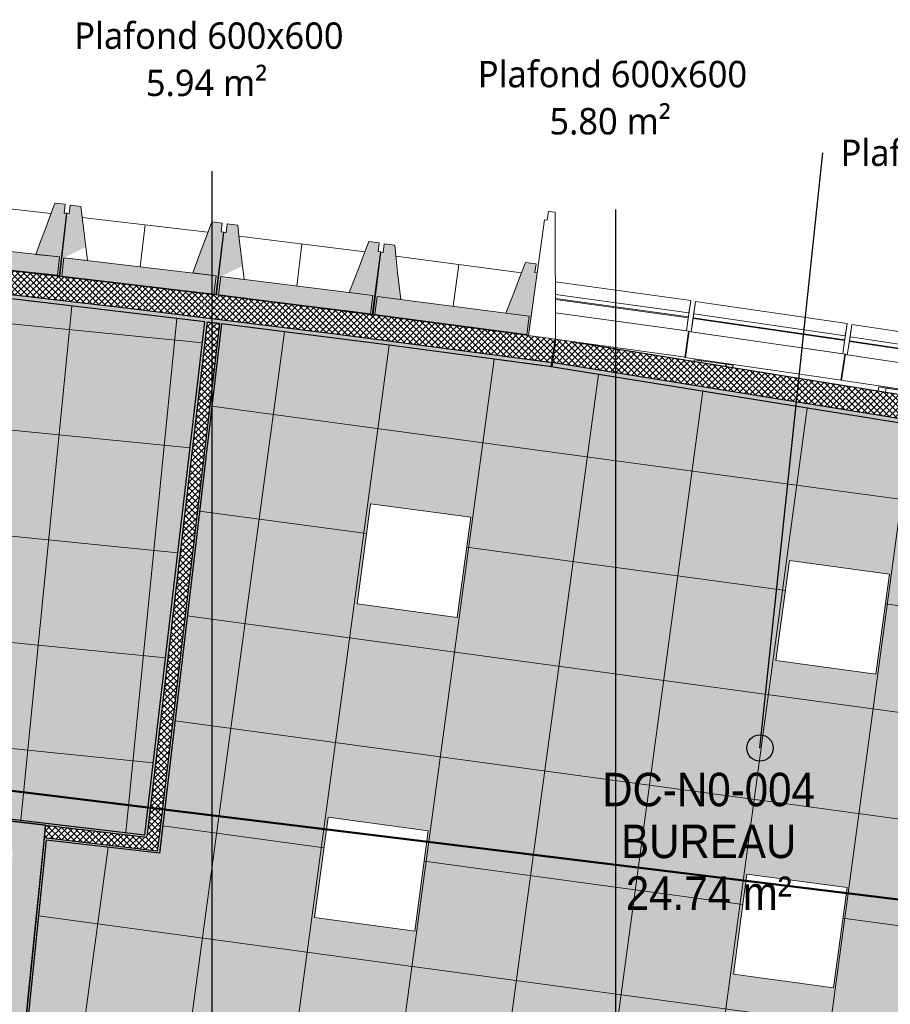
# Model space of a CAD drawing. Header units: centimetres. Extents: x -3137 to 8943, y -3619 to 550.
# Tile 32 of 47: x 6278 to 6773, y -1916 to -1357. Entities that reach past the tile are written whole.
import ezdxf

# ---------------------------------------------------------------- set-up
doc = ezdxf.new("R2010")
doc.units = ezdxf.units.CM
for name, color, linetype, lineweight in [('0-1', 7, 'Continuous', 5), ('ANNOTATIONS-6', 7, 'Continuous', 18), ('ANNOTATIONS-7', 7, 'Continuous', 50), ('HACHURE_C-5', 7, 'Continuous', 18), ('MUR', 7, 'Continuous', 25), ('MUR_C', 7, 'Continuous', 25), ('OSSATURE', 7, 'Continuous', 18), ('OSSATURE_C', 7, 'Continuous', 18), ('POTEAUX', 7, 'Continuous', 18), ('Z', 7, 'Continuous', 18)]:
    doc.layers.add(name, color=color, linetype=linetype, lineweight=lineweight)
for name, color, linetype, lineweight, true_color in [('ANNOTATIONS-5', 7, 'Continuous', 18, 0xffcd9b), ('ETIQUETTE-1', 9, 'Continuous', 30, 0x808080), ('HACHURE_C-3', 7, 'Continuous', 5, 0xdadada), ('HACHURE_C-4', 7, 'Continuous', 25, 0xdadada), ('HACHURE_C-7', 7, 'Continuous', 25, 0x787878), ('OSSATURE-4', 7, 'Continuous', 5, 0x787878), ('OSSATURE-5', 5, 'Continuous', 25, 0x0000ff), ('TITRARCHI-1', 1, 'Continuous', 30, 0xff0000)]:
    doc.layers.add(name, color=color, linetype=linetype, lineweight=lineweight, true_color=true_color)
doc.styles.add('Arial', font='arial.ttf', dxfattribs={"width": 0.9, "height": 19})
doc.styles.add('Trebuchet MS_1', font='trebuc.ttf', dxfattribs={"height": 15})
pattern_1 = [(45, (0, 0), (-1.767767, 1.767767), []), (135, (0, 0), (-1.767767, -1.767767), [])]
pattern_2 = [(0, (0, 0), (40.64, 10.16), [1.676, -28.804, 1.676, -28.804, -162.56]), (0, (0, 0), (40.64, 10.16), [-60.96, 1.676, -59.284, 1.676, -28.804, -71.12]), (0, (0, 0), (40.64, 10.16), [-152.4, 1.676, -18.644, 1.676, -49.124]), (120, (15.24, 5.08), (-29.11882, 30.11527), [1.676, -28.804, 1.676, -28.804, -162.56]), (120, (15.24, 5.08), (-29.11882, 30.11527), [-60.96, 1.676, -59.284, 1.676, -28.804, -71.12]), (120, (15.24, 5.08), (-29.11882, 30.11527), [-152.4, 1.676, -18.644, 1.676, -49.124]), (240, (20.32, 25.4), (-11.52118, -40.27527), [1.676, -28.804, 1.676, -28.804, -162.56]), (240, (20.32, 25.4), (-11.52118, -40.27527), [-60.96, 1.676, -59.284, 1.676, -28.804, -71.12]), (240, (20.32, 25.4), (-11.52118, -40.27527), [-152.4, 1.676, -18.644, 1.676, -49.124])]

# ---------------------------------------------------------------- blocks, each defined once
blk = doc.blocks.new('B02_ARC_rvt-3-DDDD_AAA_NNNN_CCC_1_50_N0_Faux plafonds')
at = {"layer": 'ANNOTATIONS-6'}
h = blk.add_hatch(dxfattribs=at)
h.set_pattern_fill('FP_46', color=256, style=0, pattern_type=2)
h.set_pattern_definition([(84.335, (-767.964, -1735.485), (59.707, -5.923), []), (354.335, (-767.964, -1735.485), (-5.923, -59.707), [])])
h.paths.add_polyline_path([(-770.14, -1978.19), (-750.59, -1789.39), (-492.65, -1819.6), (-458.53, -1528.29), (-578.39, -1514.15), (-628.28, -1508.64), (-706, -1500.26), (-743.11, -1496.43), (-830.85, -1487.81), (-863.87, -1484.65), (-983.73, -1474.01), (-1031.59, -1956.5), (-770.27, -1978.18)])
h.paths.add_polyline_path([(-846.44, -1907.13), (-903.56, -1901.46), (-897.89, -1844.34), (-840.77, -1850.01), (-843.44, -1876.92)])
h.paths.add_polyline_path([(-583.92, -1691.99), (-641.04, -1686.32), (-635.38, -1629.2), (-578.26, -1634.87)])
h.paths.add_polyline_path([(-822.75, -1668.3), (-879.87, -1662.63), (-874.2, -1605.51), (-817.08, -1611.18)])
h = blk.add_hatch(dxfattribs=at)
h.set_pattern_fill('FP_49', color=256, style=0, pattern_type=2)
h.set_pattern_definition([(352.284, (-262.89, -1765.03), (-8.056, -59.457), []), (262.284, (-262.89, -1765.03), (-59.457, 8.056), [])])
h.paths.add_polyline_path([(61.41, -2020.27), (140.73, -1618.93), (-255.5, -1554.89), (-318.27, -1546.33), (-341.53, -1543.22), (-449.1, -1529.45), (-484.32, -1830.14), (-548.61, -1822.61), (-560.18, -1936.06), (61.17, -2020.24)])
h.paths.add_polyline_path([(-101.57, -1906.52), (-158.45, -1898.81), (-150.75, -1841.93), (-93.87, -1849.64), (-97.56, -1876.92)])
h.paths.add_polyline_path([(-339.4, -1874.3), (-396.28, -1866.59), (-388.57, -1809.71), (-331.69, -1817.42)])
h.paths.add_polyline_path([(-77.45, -1728.45), (-134.33, -1720.74), (-126.62, -1663.86), (-69.74, -1671.57)])
h.paths.add_polyline_path([(-315.27, -1696.23), (-372.15, -1688.52), (-364.45, -1631.64), (-307.57, -1639.35), (-312.85, -1678.34)])
at = {"layer": 'HACHURE_C-3'}
h = blk.add_hatch(color=256, dxfattribs=at)
h.paths.add_polyline_path([(-484.17, -1828.9), (-449.1, -1529.45), (-450.34, -1529.3), (-485.41, -1828.75), (-484.6, -1828.85)])
h.paths.add_polyline_path([(-447.24, -1513.56), (-447.23, -1513.42), (-448.47, -1513.28), (-448.47, -1513.41), (-447.86, -1513.48)])
for points in [[(418.76, -1663.88), (419.16, -1661.41), (-261.5, -1551.36), (-261.9, -1553.82), (403.49, -1661.41)], [(-491.55, -1820.99), (-491.41, -1819.74), (-547.65, -1813.16), (-547.77, -1814.4), (-492.65, -1820.86)]]:
    blk.add_hatch(color=256, dxfattribs=at).paths.add_polyline_path(points)
at = {"layer": 'HACHURE_C-4'}
h = blk.add_hatch(color=256, dxfattribs=at)
h.paths.add_polyline_path([(-261.58, -1553.93), (-261.24, -1551.46), (-381.51, -1535.45), (-501.92, -1520.51), (-628.28, -1506.02), (-748.61, -1493.3), (-863.87, -1482.09), (-984.73, -1471.42), (-984.98, -1473.9), (-983.73, -1474.01), (-878.53, -1483.25), (-768.23, -1493.83), (-668.36, -1504.15), (-563.4, -1515.82), (-449.1, -1529.45), (-355.3, -1541.37), (-280.06, -1551.46)])
h.paths.add_polyline_path([(-991.95, -1473.32), (-991.71, -1470.83), (-1102.34, -1462.06), (-1211.54, -1454.28), (-1321.21, -1447.35), (-1431.16, -1441.29), (-1431.37, -1443.78), (-1430.12, -1443.85), (-1320.8, -1449.88), (-1211.32, -1456.8), (-1101.48, -1464.64), (-992.58, -1473.27)])
h.paths.add_polyline_path([(-1438.36, -1443.43), (-1438.16, -1440.93), (-1549.36, -1435.76), (-1659.15, -1431.53), (-1769.01, -1428.18), (-1879.35, -1425.71), (-1989.71, -1424.12), (-2100.07, -1423.41), (-2210.44, -1423.6), (-2320.8, -1424.67), (-2320.77, -1427.17), (-2318.27, -1427.14), (-2205.41, -1426.08), (-2098.53, -1425.92), (-1988.67, -1426.63), (-1878.81, -1428.22), (-1768.97, -1430.69), (-1658.69, -1434.05), (-1548.4, -1438.3), (-1438.99, -1443.39)])
h = blk.add_hatch(color=256, dxfattribs=at)
h.paths.add_polyline_path([(-491.41, -1819.74), (-457.29, -1528.44), (-458.53, -1528.29), (-492.65, -1819.6)])
h.paths.add_polyline_path([(-455.43, -1512.55), (-455.42, -1512.46), (-456.66, -1512.32), (-456.66, -1512.4), (-456.05, -1512.48)])
for points in [[(-549.02, -1814.26), (-548.89, -1813.01), (-750.59, -1789.39), (-750.72, -1790.64), (-559.64, -1813.01)], [(-484.32, -1830.14), (-484.17, -1828.9), (-548.48, -1821.37), (-548.61, -1822.61), (-484.9, -1830.07)]]:
    blk.add_hatch(color=256, dxfattribs=at).paths.add_polyline_path(points)
h = blk.add_hatch(color=256, dxfattribs=at)
h.paths.add_polyline_path([(-586.17, -2190.85), (-582.82, -2157.96), (-584.06, -2157.79), (-587.42, -2190.73)])
h.paths.add_polyline_path([(-582.11, -2150.99), (-561.02, -1944.27), (-562.26, -1944.1), (-583.35, -2150.82)])
h.paths.add_polyline_path([(-560.31, -1937.3), (-548.48, -1821.37), (-549.73, -1821.22), (-561.55, -1937.13)])
h.paths.add_polyline_path([(-547.77, -1814.4), (-547.65, -1813.16), (-548.89, -1813.01), (-549.02, -1814.26)])
at = {"layer": 'HACHURE_C-5'}
h = blk.add_hatch(dxfattribs=at)
h.set_pattern_fill('FP_43', color=256, style=0, pattern_type=2)
h.set_pattern_definition(pattern_1)
h.paths.add_polyline_path([(-261.24, -1551.46), (-259.42, -1538.22), (-274.76, -1536.11), (-274.76, -1536.02), (-353.28, -1525.5), (-456.67, -1512.4), (-581.27, -1497.67), (-706, -1484.08), (-833.25, -1471.42), (-955.81, -1460.32), (-1087.08, -1449.7), (-1211.32, -1440.79), (-1331.23, -1433.24), (-1459.85, -1426.35), (-1581.85, -1420.9), (-1707.24, -1416.45), (-1832.67, -1413.14), (-1958.12, -1410.98), (-2083.58, -1409.96), (-2210.44, -1410.11), (-2334.51, -1411.36), (-2334.3, -1424.86), (-2318.27, -1424.65), (-2205.41, -1423.59), (-2098.53, -1423.42), (-1988.67, -1424.13), (-1878.81, -1425.72), (-1767.9, -1428.22), (-1658.69, -1431.55), (-1548.4, -1435.8), (-1430.12, -1441.35), (-1320.8, -1447.38), (-1206.01, -1454.68), (-1101.48, -1462.12), (-983.73, -1471.5), (-863.87, -1482.09), (-742.98, -1493.85), (-622.45, -1506.64), (-501.92, -1520.51), (-381.51, -1535.45), (-299.74, -1546.33)])
h = blk.add_hatch(dxfattribs=at)
h.set_pattern_fill('FP_43', color=256, style=0, pattern_type=2)
h.set_pattern_definition(pattern_1)
h.paths.add_polyline_path([(-484.6, -1821.8), (-450.34, -1529.3), (-457.29, -1528.44), (-491.55, -1820.99), (-484.9, -1821.76)])
h.paths.add_polyline_path([(-448.48, -1513.41), (-448.48, -1513.27), (-455.42, -1512.48), (-455.42, -1512.55), (-449.56, -1513.28)])
h = blk.add_hatch(dxfattribs=at)
h.set_pattern_fill('FP_43', color=256, style=0, pattern_type=2)
h.set_pattern_definition(pattern_1)
h.paths.add_polyline_path([(419.16, -1661.41), (421.14, -1649.13), (374.51, -1640.52), (-250.68, -1539.43), (-259.39, -1538.29), (-261.5, -1551.36), (388.95, -1656.53)])
h = blk.add_hatch(dxfattribs=at)
h.set_pattern_fill('FP_43', color=256, style=0, pattern_type=2)
h.set_pattern_definition(pattern_1)
h.paths.add_polyline_path([(-485.41, -1828.75), (-484.6, -1821.8), (-549.02, -1814.26), (-549.73, -1821.22), (-491.55, -1828.03)])
at = {"layer": 'ANNOTATIONS-6'}
for p, q in [((-492.65, -1819.6), (-458.53, -1528.29)), ((-458.53, -1528.29), (-492.65, -1819.6)), ((-492.65, -1819.6), (-458.53, -1528.29)), ((-458.53, -1528.29), (-492.65, -1819.6)), ((-449.1, -1529.45), (-484.32, -1830.14)), ((-484.32, -1830.14), (-449.1, -1529.45)), ((-449.1, -1529.45), (-484.32, -1830.14)), ((-484.32, -1830.14), (-449.1, -1529.45)), ((-372.15, -1688.52), (-364.45, -1631.64)), ((-364.45, -1631.64), (-372.15, -1688.52)), ((-364.45, -1631.64), (-307.57, -1639.35)), ((-307.57, -1639.35), (-364.45, -1631.64)), ((-307.57, -1639.35), (-315.27, -1696.23)), ((-315.27, -1696.23), (-307.57, -1639.35)), ((-134.33, -1720.74), (-126.62, -1663.86)), ((-126.62, -1663.86), (-134.33, -1720.74)), ((-126.62, -1663.86), (-69.74, -1671.57)), ((-69.74, -1671.57), (-126.62, -1663.86)), ((-69.74, -1671.57), (-77.45, -1728.45)), ((-77.45, -1728.45), (-69.74, -1671.57)), ((-315.27, -1696.23), (-372.15, -1688.52)), ((-372.15, -1688.52), (-315.27, -1696.23)), ((-77.45, -1728.45), (-134.33, -1720.74)), ((-134.33, -1720.74), (-77.45, -1728.45)), ((-750.59, -1789.39), (-492.65, -1819.6)), ((-492.65, -1819.6), (-750.59, -1789.39)), ((-750.59, -1789.39), (-492.65, -1819.6)), ((-492.65, -1819.6), (-750.59, -1789.39)), ((-396.28, -1866.59), (-388.57, -1809.71)), ((-388.57, -1809.71), (-396.28, -1866.59)), ((-388.57, -1809.71), (-331.69, -1817.42)), ((-331.69, -1817.42), (-388.57, -1809.71)), ((-548.61, -1822.61), (-560.18, -1936.06)), ((-560.18, -1936.06), (-548.61, -1822.61)), ((-548.61, -1822.61), (-560.18, -1936.06)), ((-560.18, -1936.06), (-548.61, -1822.61)), ((-484.32, -1830.14), (-548.61, -1822.61)), ((-548.61, -1822.61), (-484.32, -1830.14)), ((-484.32, -1830.14), (-548.61, -1822.61)), ((-548.61, -1822.61), (-484.32, -1830.14)), ((-331.69, -1817.42), (-339.4, -1874.3)), ((-339.4, -1874.3), (-331.69, -1817.42)), ((-158.45, -1898.81), (-150.75, -1841.93)), ((-150.75, -1841.93), (-158.45, -1898.81)), ((-150.75, -1841.93), (-93.87, -1849.64)), ((-93.87, -1849.64), (-150.75, -1841.93)), ((-93.87, -1849.64), (-101.57, -1906.52)), ((-101.57, -1906.52), (-93.87, -1849.64)), ((-339.4, -1874.3), (-396.28, -1866.59)), ((-396.28, -1866.59), (-339.4, -1874.3)), ((-101.57, -1906.52), (-158.45, -1898.81)), ((-158.45, -1898.81), (-101.57, -1906.52))]:
    blk.add_line(p, q, dxfattribs=at)
for start, end in [(82.997071, 83.500784), (82.997071, 83.500784), (82.997071, 83.500784), (82.997071, 83.500784), (82.503213, 82.957421), (82.503213, 82.957421), (82.503213, 82.957421), (82.503213, 82.957421), (82.137001, 82.362223), (82.137001, 82.362223), (82.137001, 82.362223), (82.137001, 82.362223)]:
    blk.add_arc((-2132.29, -15154.19), 13728.31, start, end, dxfattribs=at)
at = {"layer": 'MUR'}
blk.add_line((-549.02, -1814.26), (-548.4, -1814.33), dxfattribs=at)
at = {"layer": 'MUR_C'}
for p, q in [((-456.67, -1512.4), (-456.66, -1512.32)), ((-456.66, -1512.32), (-447.23, -1513.42)), ((-455.42, -1512.46), (-455.43, -1512.55)), ((-448.47, -1513.28), (-448.48, -1513.41)), ((-447.23, -1513.42), (-447.24, -1513.56)), ((-492.65, -1819.6), (-458.53, -1528.29)), ((-457.29, -1528.44), (-491.41, -1819.74)), ((-450.34, -1529.3), (-484.45, -1820.56)), ((-449.1, -1529.45), (-483.21, -1820.7)), ((-450.34, -1529.3), (-457.29, -1528.44)), ((-457.29, -1528.44), (-450.34, -1529.3)), ((-261.9, -1553.82), (-259.38, -1538.23)), ((-259.42, -1538.22), (-261.58, -1553.93)), ((-250.68, -1539.43), (374.51, -1640.52)), ((418.76, -1663.88), (-261.9, -1553.82)), ((419.16, -1661.41), (-261.5, -1551.36)), ((-750.59, -1789.39), (-548.89, -1813.01)), ((-549.02, -1814.26), (-749.48, -1790.78)), ((-549.73, -1821.22), (-549.02, -1814.26)), ((-549.02, -1814.26), (-547.77, -1814.4)), ((-548.89, -1813.01), (-547.65, -1813.16)), ((-547.77, -1814.4), (-491.55, -1820.99)), ((-547.65, -1813.16), (-492.65, -1819.6)), ((-561.55, -1937.13), (-549.73, -1821.22)), ((-548.61, -1822.61), (-560.18, -1936.06)), ((-549.73, -1821.22), (-548.48, -1821.37)), ((-484.32, -1830.14), (-548.61, -1822.61)), ((-548.48, -1821.37), (-485.41, -1828.75)), ((-491.55, -1820.99), (-491.41, -1819.74)), ((-485.41, -1828.75), (-484.6, -1821.8)), ((-484.6, -1821.8), (-484.45, -1820.56)), ((-483.21, -1820.7), (-484.17, -1828.9)), ((-484.17, -1828.9), (-484.32, -1830.14))]:
    blk.add_line(p, q, dxfattribs=at)
at = {"layer": 'MUR_C', "flags": 128}
for points in [[(-2334.51, -1411.36), (-2209.05, -1410.09), (-2083.58, -1409.96), (-1958.12, -1410.98), (-1832.67, -1413.14), (-1707.24, -1416.45), (-1581.85, -1420.9), (-1456.51, -1426.5), (-1331.23, -1433.24), (-1206.01, -1441.13), (-1080.86, -1450.15), (-955.81, -1460.32), (-830.85, -1471.63), (-706, -1484.08), (-581.27, -1497.67), (-456.67, -1512.4)], [(-984.73, -1471.42), (-863.87, -1482.09), (-743.11, -1493.83), (-622.45, -1506.64), (-501.92, -1520.51), (-381.51, -1535.45), (-261.24, -1551.46)], [(-458.53, -1528.29), (-563.4, -1515.82), (-668.36, -1504.15), (-773.4, -1493.3), (-878.53, -1483.25), (-983.73, -1474.01)], [(-456.67, -1512.4), (-456.05, -1512.48), (-455.43, -1512.55)], [(-455.43, -1512.55), (-456.05, -1512.48), (-456.67, -1512.4)], [(-448.48, -1513.41), (-447.86, -1513.48), (-447.24, -1513.56)], [(-447.24, -1513.56), (-447.86, -1513.48), (-448.48, -1513.41)], [(-447.24, -1513.56), (-353.28, -1525.5), (-274.74, -1535.98)], [(-261.58, -1553.93), (-355.3, -1541.37), (-449.1, -1529.45)]]:
    blk.add_lwpolyline(points, dxfattribs=at)
blk = doc.blocks.new('20_MUR PREFA_03 - MODULE_03-V84-DDDD_AAA_NNNN_CCC_1_50_N0_Faux plafonds')
at = {"layer": 'Z'}
for p, q in [((-43.5, 32.17), (-43.5, 25.04)), ((-43.5, 19.17), (-43.5, 32.17)), ((-43.5, 32.17), (43.5, 32.17)), ((43.5, 32.17), (43.5, 19.17)), ((43.5, 25.04), (43.5, 32.17)), ((-43.5, 25.04), (-43.5, 22.74)), ((43.5, 25.04), (-43.5, 25.04)), ((-43.5, 22.74), (-43.5, 22.35)), ((43.5, 22.74), (-43.5, 22.74)), ((43.5, 22.74), (43.5, 25.04)), ((43.5, 22.35), (43.5, 22.74)), ((-43.5, 22.35), (-43.5, 14.74)), ((-43.5, 22.35), (43.5, 22.35)), ((-43.5, 14.74), (-43.5, 19.17)), ((43.5, 22.35), (43.5, 14.74)), ((43.5, 14.74), (43.5, 19.17)), ((45, 14.74), (-45, 14.74)), ((-45, -0.1), (-45, 14.74)), ((-44.66, 14.74), (-43.5, 14.74)), ((-43.5, 14.74), (43.5, 14.74)), ((43.5, 14.74), (45, 14.74)), ((45, 14.74), (45, -0.1)), ((45, 14.59), (45, 14.74)), ((-45, -0.1), (45, -0.1))]:
    blk.add_line(p, q, dxfattribs=at)
blk = doc.blocks.new('20_MUR PREFA_03 - MODULE_03-V85-DDDD_AAA_NNNN_CCC_1_50_N0_Faux plafonds')
at = {"layer": 'Z'}
for p, q in [((-34.01, 32.17), (43.5, 32.17)), ((43.5, 32.17), (43.5, 19.17)), ((43.5, 25.04), (43.5, 32.17)), ((43.5, 25.04), (-33.01, 25.04)), ((43.5, 22.74), (-32.69, 22.74)), ((43.5, 22.74), (43.5, 25.04)), ((43.5, 22.35), (43.5, 22.74)), ((-32.64, 22.35), (43.5, 22.35)), ((43.5, 22.35), (43.5, 14.74)), ((43.5, 14.74), (43.5, 19.17)), ((-45, -0.1), (-45, 14.74)), ((-31.57, 14.74), (43.5, 14.74)), ((45, 14.74), (-31.57, 14.74)), ((43.5, 14.74), (45, 14.74)), ((45, 14.74), (45, -0.1)), ((45, 14.59), (45, 14.74)), ((-45, -0.1), (45, -0.1))]:
    blk.add_line(p, q, dxfattribs=at)
blk = doc.blocks.new('20_MUR PREFA_01 - Type 1-V86-DDDD_AAA_NNNN_CCC_1_50_N0_Faux plafonds')
at = {"layer": 'Z'}
for p, q in [((0, 10.63), (0, 34.62)), ((0, -0.04), (0, 0.16))]:
    blk.add_line(p, q, dxfattribs=at)
blk = doc.blocks.new('20_MUR PREFA_01 - Type 1-V87-DDDD_AAA_NNNN_CCC_1_50_N0_Faux plafonds')
at = {"layer": 'Z'}
for p, q in [((0, 10.63), (0, 34.62)), ((0, -0.04), (0, 0.16))]:
    blk.add_line(p, q, dxfattribs=at)
blk = doc.blocks.new('20_MUR PREFA_01 - Type 1-V88-DDDD_AAA_NNNN_CCC_1_50_N0_Faux plafonds')
at = {"layer": 'Z'}
for p, q in [((0, 10.63), (0, 34.62)), ((0, -0.09), (0, 0.16))]:
    blk.add_line(p, q, dxfattribs=at)
blk = doc.blocks.new('26_POTEAU GAUCHE - MODULE_05-3157953-DDDD_AAA_NNNN_CCC_1_50_N0_Faux plafonds')
at = {"layer": 'POTEAUX'}
for p, q in [((-43.5, 66.3), (-43.5, 71.3)), ((-43.5, 71.3), (-39.5, 71.3)), ((-43.5, 66.3), (-43.5, 71.3)), ((-39.5, 71.3), (-29.5, 0)), ((-45, 35.73), (-45, 66.3)), ((-45, 66.3), (-45, 0)), ((-45, 66.3), (-43.5, 66.3)), ((-45, 0), (-45, 0.15)), ((-29.5, 0), (-45, 0))]:
    blk.add_line(p, q, dxfattribs=at)
blk = doc.blocks.new('B02_DC_STR_rvt-3-DDDD_AAA_NNNN_CCC_1_50_N0_Faux plafonds')
at = {"layer": 'ANNOTATIONS-6'}
h = blk.add_hatch(dxfattribs=at)
h.set_pattern_fill('FP_89', color=256, style=0, pattern_type=2)
h.set_pattern_definition([(69.488, (-439.11, 45.629), (7.8612195, 29.648127), [0.92548, -15.901, 0.92548, -15.901, -89.744]), (69.488, (-439.11, 45.629), (7.8612195, 29.648127), [-33.654, 0.92548, -32.728, 0.92548, -15.901, -39.263]), (69.488, (-439.11, 45.629), (7.8612195, 29.648127), [-84.135, 0.92548, -10.293, 0.92548, -27.119]), (101.452, (-436.162, 57.826), (-5.6333015, 10.5373086), [0.81667, -14.032, 0.81667, -93.225]), (101.452, (-436.162, 57.826), (-5.6333015, 10.5373086), [-15.665, -14.032, 0.81667, -28.881, -49.495]), (101.452, (-436.162, 57.826), (-5.6333015, 10.5373086), [-59.395, 0.81667, -14.032, 0.81667, -33.83]), (101.452, (-436.162, 57.826), (-5.6333015, 10.5373086), [-75.06, -9.082, 0.81667, -23.931]), (264.445, (-435.179, 77.722), (-2.2284228, -40.1850054), [1.675, -28.781, 1.675, -28.781, -162.433]), (264.445, (-435.179, 77.722), (-2.2284228, -40.1850054), [-60.912, 1.675, -59.237, 1.675, -28.781, -71.064]), (264.445, (-435.179, 77.722), (-2.2284228, -40.1850054), [-152.281, 1.675, -18.629, 1.675, -49.085])])
h.paths.add_polyline_path([(-561.08, -1516.19), (-561.07, -1516.1), (-565.21, -1515.62), (-565.22, -1515.71), (-563.4, -1515.92)])
h = blk.add_hatch(dxfattribs=at)
h.set_pattern_fill('FP_90', color=256, style=0, pattern_type=2)
h.set_pattern_definition([(70.236, (-241.449, 27.862), (8.1084415, 30.9386474), [0.98919, -16.996, 0.98919, -112.918]), (70.236, (-241.449, 27.862), (8.1084415, 30.9386474), [-18.974, -16.996, 0.98919, -34.981, -59.951]), (70.236, (-241.449, 27.862), (8.1084415, 30.9386474), [-71.941, 0.98919, -16.996, 0.98919, -40.976]), (70.236, (-241.449, 27.862), (8.1084415, 30.9386474), [-90.916, -11.001, 0.98919, -28.986]), (102.892, (-238.408, 40.511), (-5.809741, 8.642626), [0.74961, -12.88, 0.74961, -12.88, -72.689]), (102.892, (-238.408, 40.511), (-5.809741, 8.642626), [-27.259, 0.74961, -26.509, 0.74961, -12.88, -31.802]), (102.892, (-238.408, 40.511), (-5.809741, 8.642626), [-68.146, 0.74961, -8.337, 0.74961, -21.966]), (264.252, (-237.395, 60.074), (-2.2988058, -39.5817836), [1.67, -28.694, 1.67, -28.694, -161.942]), (264.252, (-237.395, 60.074), (-2.2988058, -39.5817836), [-60.728, 1.67, -59.058, 1.67, -28.694, -70.85]), (264.252, (-237.395, 60.074), (-2.2988058, -39.5817836), [-151.821, 1.67, -18.573, 1.67, -48.937])])
h.paths.add_polyline_path([(-476.1, -1526.22), (-476.1, -1526.2), (-478.27, -1525.96)])
h = blk.add_hatch(dxfattribs=at)
h.set_pattern_fill('FP_70', color=256, style=0, pattern_type=2)
h.set_pattern_definition(pattern_2)
h.paths.add_polyline_path([(-462.2, -1527.86), (-462.2, -1527.86), (-476.1, -1526.22)])
h = blk.add_hatch(dxfattribs=at)
h.set_pattern_fill('FP_70', color=256, style=0, pattern_type=2)
h.set_pattern_definition(pattern_2)
h.paths.add_polyline_path([(-365.39, -1540.16), (-365.38, -1540.09), (-379.27, -1538.32), (-379.28, -1538.39), (-370.2, -1539.55)])
h.paths.add_polyline_path([(-363.54, -1524.19), (-363.53, -1524.05), (-364.57, -1523.92), (-364.55, -1524.07), (-364.24, -1524.1)])
h = blk.add_hatch(dxfattribs=at)
h.set_pattern_fill('FP_93', color=256, style=0, pattern_type=2)
h.set_pattern_definition([(70.966, (-16.777, 2.249), (8.544477, 32.7119136), [1.081, -18.569, 1.081, -18.569, -104.8]), (70.966, (-16.777, 2.249), (8.544477, 32.7119136), [-39.3, 1.081, -38.219, 1.081, -18.569, -45.85]), (70.966, (-16.777, 2.249), (8.544477, 32.7119136), [-98.25, 1.081, -12.019, 1.081, -31.669]), (105.762, (-13.573, 15.509), (-6.122301, 5.802094), [0.64876, -11.147, 0.64876, -11.147, -62.91]), (105.762, (-13.573, 15.509), (-6.122301, 5.802094), [-23.591, 0.64876, -22.943, 0.64876, -11.147, -27.523]), (105.762, (-13.573, 15.509), (-6.122301, 5.802094), [-58.979, 0.64876, -7.215, 0.64876, -19.011]), (263.889, (-12.505, 34.494), (-2.4227675, -38.5139389), [1.655, -28.443, 1.655, -28.443, -160.528]), (263.889, (-12.505, 34.494), (-2.4227675, -38.5139389), [-60.198, 1.655, -58.542, 1.655, -28.443, -70.231]), (263.889, (-12.505, 34.494), (-2.4227675, -38.5139389), [-150.495, 1.655, -18.411, 1.655, -48.509])])
h.paths.add_polyline_path([(-274.45, -1552.3), (-274.44, -1552.21), (-278.41, -1551.68), (-278.42, -1551.76), (-274.56, -1552.28)])
h.paths.add_polyline_path([(-274.75, -1536.02), (-274.76, -1535.86), (-275.78, -1535.72), (-275.76, -1535.89), (-274.76, -1536.02)])
h = blk.add_hatch(dxfattribs=at)
h.set_pattern_fill('FP_91', color=256, style=0, pattern_type=2)
h.set_pattern_definition([(70.262, (-146.39, 16.965), (8.120168, 30.9904493), [0.99178, -17.041, 0.99178, -17.041, -96.172]), (70.262, (-146.39, 16.965), (8.120168, 30.9904493), [-36.065, 0.99178, -35.073, 0.99178, -17.041, -42.075]), (70.262, (-146.39, 16.965), (8.120168, 30.9904493), [-90.162, 0.99178, -11.03, 0.99178, -29.062]), (102.958, (-143.345, 29.631), (-5.817639, 8.564571), [0.74683, -12.832, 0.74683, -85.252]), (102.958, (-143.345, 29.631), (-5.817639, 8.564571), [-14.326, -12.832, 0.74683, -26.411, -45.262]), (102.958, (-143.345, 29.631), (-5.817639, 8.564571), [-54.315, 0.74683, -12.832, 0.74683, -30.937]), (102.958, (-143.345, 29.631), (-5.817639, 8.564571), [-68.641, -8.306, 0.74683, -21.884]), (264.244, (-142.33, 49.179), (-2.3016246, -39.5545983), [1.67, -28.689, 1.67, -28.689, -161.914]), (264.244, (-142.33, 49.179), (-2.3016246, -39.5545983), [-60.718, 1.67, -59.048, 1.67, -28.689, -70.837]), (264.244, (-142.33, 49.179), (-2.3016246, -39.5545983), [-151.794, 1.67, -18.57, 1.67, -48.928])])
h.paths.add_polyline_path([(-379.28, -1538.39), (-379.27, -1538.32), (-383.4, -1537.8), (-383.41, -1537.86), (-381.43, -1538.11)])
h = blk.add_hatch(dxfattribs=at)
h.set_pattern_fill('FP_92', color=256, style=0, pattern_type=2)
h.set_pattern_definition([(70.262, (-226.031, 26.194), (8.120168, 30.9904493), [0.99178, -17.041, 0.99178, -113.213]), (70.262, (-226.031, 26.194), (8.120168, 30.9904493), [-19.024, -17.041, 0.99178, -35.073, -60.108]), (70.262, (-226.031, 26.194), (8.120168, 30.9904493), [-72.129, 0.99178, -17.041, 0.99178, -41.084]), (70.262, (-226.031, 26.194), (8.120168, 30.9904493), [-91.153, -11.03, 0.99178, -29.062]), (102.958, (-222.986, 38.86), (-5.817639, 8.564571), [0.74683, -12.832, 0.74683, -12.832, -72.42]), (102.958, (-222.986, 38.86), (-5.817639, 8.564571), [-27.157, 0.74683, -26.411, 0.74683, -12.832, -31.684]), (102.958, (-222.986, 38.86), (-5.817639, 8.564571), [-67.894, 0.74683, -8.306, 0.74683, -21.884]), (264.244, (-221.971, 58.409), (-2.3016246, -39.5545983), [1.67, -28.689, 1.67, -28.689, -161.914]), (264.244, (-221.971, 58.409), (-2.3016246, -39.5545983), [-60.718, 1.67, -59.048, 1.67, -28.689, -70.837]), (264.244, (-221.971, 58.409), (-2.3016246, -39.5545983), [-151.794, 1.67, -18.57, 1.67, -48.928])])
h.paths.add_polyline_path([(-361.26, -1540.69), (-361.25, -1540.61), (-365.38, -1540.09), (-365.39, -1540.16)])
h = blk.add_hatch(dxfattribs=at)
h.set_pattern_fill('FP_66', color=256, style=0, pattern_type=2)
h.set_pattern_definition(pattern_2)
h.paths.add_polyline_path([(-260.58, -1554.2), (-260.56, -1554.04), (-261.58, -1553.93), (-274.44, -1552.21), (-274.45, -1552.3), (-261.24, -1554.11)])
h = blk.add_hatch(dxfattribs=at)
h.set_pattern_fill('FP_94', color=256, style=0, pattern_type=2)
h.set_pattern_definition([(70.966, (-96.562, 12.945), (8.544477, 32.7119136), [1.081, -18.569, 1.081, -18.569, -104.8]), (70.966, (-96.562, 12.945), (8.544477, 32.7119136), [-39.3, 1.081, -38.219, 1.081, -18.569, -45.85]), (70.966, (-96.562, 12.945), (8.544477, 32.7119136), [-98.25, 1.081, -12.019, 1.081, -31.669]), (105.762, (-93.358, 26.205), (-6.122301, 5.802094), [0.64876, -11.147, 0.64876, -11.147, -62.91]), (105.762, (-93.358, 26.205), (-6.122301, 5.802094), [-23.591, 0.64876, -22.943, 0.64876, -11.147, -27.523]), (105.762, (-93.358, 26.205), (-6.122301, 5.802094), [-58.979, 0.64876, -7.215, 0.64876, -19.011]), (263.889, (-92.29, 45.19), (-2.4227675, -38.5139389), [1.655, -28.443, 1.655, -28.443, -160.528]), (263.889, (-92.29, 45.19), (-2.4227675, -38.5139389), [-60.198, 1.655, -58.542, 1.655, -28.443, -70.231]), (263.889, (-92.29, 45.19), (-2.4227675, -38.5139389), [-150.495, 1.655, -18.411, 1.655, -48.509])])
h.paths.add_polyline_path([(-256.62, -1554.74), (-256.61, -1554.68), (-260.56, -1554.04), (-260.58, -1554.2)])
h = blk.add_hatch(dxfattribs=at)
h.set_pattern_fill('FP_95', color=256, style=0, pattern_type=2)
h.set_pattern_definition([(70.985, (77.428, -10.435), (8.5617187, 32.771701), [1.084, -18.624, 1.084, -18.624, -105.109]), (70.985, (77.428, -10.435), (8.5617187, 32.771701), [-39.416, 1.084, -38.332, 1.084, -18.624, -45.985]), (70.985, (77.428, -10.435), (8.5617187, 32.771701), [-98.54, 1.084, -12.055, 1.084, -31.763]), (105.885, (80.638, 2.846), (-6.134561, 5.700614), [0.64517, -11.085, 0.64517, -11.085, -62.561]), (105.885, (80.638, 2.846), (-6.134561, 5.700614), [-23.461, 0.64517, -22.815, 0.64517, -11.085, -27.371]), (105.885, (80.638, 2.846), (-6.134561, 5.700614), [-58.651, 0.64517, -7.175, 0.64517, -18.905]), (263.874, (81.709, 21.808), (-2.427374, -38.4716498), [1.655, -28.432, 1.655, -28.432, -160.462]), (263.874, (81.709, 21.808), (-2.427374, -38.4716498), [-60.173, 1.655, -58.519, 1.655, -28.432, -70.202]), (263.874, (81.709, 21.808), (-2.427374, -38.4716498), [-150.433, 1.655, -18.403, 1.655, -48.49])])
h.paths.add_polyline_path([(-176.69, -1551.39), (-176.56, -1550.45), (-180.69, -1549.89), (-180.8, -1550.73), (-176.69, -1551.39)])
h = blk.add_hatch(dxfattribs=at)
h.set_pattern_fill('FP_76', color=256, style=0, pattern_type=2)
h.set_pattern_definition(pattern_2)
h.paths.add_polyline_path([(-162.86, -1553.63), (-162.69, -1552.32), (-176.56, -1550.45), (-176.69, -1551.39)])
h = blk.add_hatch(dxfattribs=at)
h.set_pattern_fill('FP_96', color=256, style=0, pattern_type=2)
h.set_pattern_definition([(70.985, (-2.029, 0.2734), (8.5617187, 32.771701), [1.084, -18.624, 1.084, -18.624, -105.109]), (70.985, (-2.029, 0.2734), (8.5617187, 32.771701), [-39.416, 1.084, -38.332, 1.084, -18.624, -45.985]), (70.985, (-2.029, 0.2734), (8.5617187, 32.771701), [-98.54, 1.084, -12.055, 1.084, -31.763]), (105.885, (1.182, 13.554), (-6.134561, 5.700614), [0.64517, -11.085, 0.64517, -11.085, -62.561]), (105.885, (1.182, 13.554), (-6.134561, 5.700614), [-23.461, 0.64517, -22.815, 0.64517, -11.085, -27.371]), (105.885, (1.182, 13.554), (-6.134561, 5.700614), [-58.651, 0.64517, -7.175, 0.64517, -18.905]), (263.874, (2.252, 32.516), (-2.427374, -38.4716498), [1.655, -28.432, 1.655, -28.432, -160.462]), (263.874, (2.252, 32.516), (-2.427374, -38.4716498), [-60.173, 1.655, -58.519, 1.655, -28.432, -70.202]), (263.874, (2.252, 32.516), (-2.427374, -38.4716498), [-150.433, 1.655, -18.403, 1.655, -48.49])])
h.paths.add_polyline_path([(-158.75, -1554.29), (-158.56, -1552.87), (-162.69, -1552.32), (-162.85, -1553.63), (-162.69, -1553.66)])
h = blk.add_hatch(dxfattribs=at)
h.set_pattern_fill('FP_97', color=256, style=0, pattern_type=2)
h.set_pattern_definition([(71.251, (201.158, -30.097), (8.934493, 33.9191433), [1.147, -19.701, 1.147, -19.701, -111.188]), (71.251, (201.158, -30.097), (8.934493, 33.9191433), [-41.695, 1.147, -40.549, 1.147, -19.701, -48.645]), (71.251, (201.158, -30.097), (8.934493, 33.9191433), [-104.238, 1.147, -12.752, 1.147, -33.599]), (108.753, (204.508, -16.428), (-6.401577, 3.660275), [0.57319, -9.849, 0.57319, -9.849, -55.583]), (108.753, (204.508, -16.428), (-6.401577, 3.660275), [-20.843, 0.57319, -20.27, 0.57319, -9.849, -24.317]), (108.753, (204.508, -16.428), (-6.401577, 3.660275), [-52.109, 0.57319, -6.375, 0.57319, -16.796]), (263.544, (205.625, 2.058), (-2.5335052, -37.5794424), [1.639, -28.16, 1.639, -28.16, -158.927]), (263.544, (205.625, 2.058), (-2.5335052, -37.5794424), [-59.598, 1.639, -57.959, 1.639, -28.16, -69.531]), (263.544, (205.625, 2.058), (-2.5335052, -37.5794424), [-148.994, 1.639, -18.227, 1.639, -48.026])])
h.paths.add_polyline_path([(-72.02, -1568.32), (-71.66, -1565.92), (-75.78, -1565.3), (-76.13, -1567.65), (-72.03, -1568.32)])
h = blk.add_hatch(dxfattribs=at)
h.set_pattern_fill('FP_70', color=256, style=0, pattern_type=2)
h.set_pattern_definition(pattern_2)
h.paths.add_polyline_path([(-58.2, -1570.55), (-57.81, -1567.99), (-71.66, -1565.92), (-72.02, -1568.32)])
at = {"layer": 'HACHURE_C-7'}
for points in [[(-550.74, -1831.17), (-549.02, -1814.26), (-732.59, -1792.76), (-734.34, -1809.67), (-567.63, -1829.19)], [(-603.65, -2349.88), (-550.74, -1831.17), (-567.63, -1829.19), (-620.54, -2347.95), (-612.1, -2348.91)]]:
    blk.add_hatch(color=256, dxfattribs=at).paths.add_polyline_path(points)
at = {"layer": 'OSSATURE-4'}
for points in [[(-540.88, -1502.21), (-536.92, -1466.7), (-538.41, -1466.54), (-537.85, -1461.57), (-543.82, -1460.9), (-554.5, -1490), (-541.19, -1491.48), (-542.35, -1501.89), (-558.21, -1500.12), (-558.27, -1500.27), (-541.19, -1502.18)], [(-523.94, -1504.37), (-523.96, -1504.2), (-539.81, -1502.31), (-538.59, -1491.94), (-526.24, -1485.82), (-529.1, -1462.75), (-535.06, -1462.04), (-535.64, -1467.01), (-537.13, -1466.83), (-541.32, -1502.31), (-538.59, -1502.64)], [(-451.94, -1512.87), (-447.75, -1477.39), (-449.24, -1477.21), (-448.66, -1472.25), (-454.62, -1471.54), (-465.49, -1500.57), (-452.19, -1502.14), (-453.42, -1512.53), (-469.27, -1510.66), (-469.32, -1510.82), (-452.19, -1512.84)], [(-435.03, -1515.13), (-435.05, -1514.97), (-450.88, -1512.97), (-449.59, -1502.61), (-437.2, -1496.57), (-439.91, -1473.48), (-445.86, -1472.74), (-446.48, -1477.7), (-447.97, -1477.52), (-452.39, -1512.97), (-449.59, -1513.32)], [(-542.35, -1501.89), (-541.19, -1491.48), (-627.65, -1481.84), (-628.81, -1492.25), (-599.6, -1495.5)], [(-363.08, -1524.1), (-358.66, -1488.65), (-360.15, -1488.47), (-359.53, -1483.51), (-365.49, -1482.76), (-376.54, -1511.72), (-363.26, -1513.38), (-364.55, -1523.76), (-380.39, -1521.79), (-380.45, -1521.94), (-363.26, -1524.08)], [(-346.18, -1526.48), (-346.2, -1526.32), (-362.02, -1524.2), (-360.66, -1513.86), (-347.38, -1515.6), (-350.79, -1484.8), (-356.74, -1484.02), (-357.39, -1488.97), (-358.88, -1488.78), (-363.53, -1524.2), (-360.66, -1524.58)], [(-453.42, -1512.53), (-452.19, -1502.14), (-538.59, -1491.94), (-539.81, -1502.33), (-456.23, -1512.2)], [(-364.55, -1523.76), (-363.26, -1513.38), (-449.59, -1502.61), (-450.88, -1513), (-370.2, -1523.06)], [(-275.76, -1535.57), (-274.4, -1525.19), (-360.66, -1513.86), (-362.02, -1524.24), (-312.85, -1530.7)]]:
    blk.add_hatch(color=256, dxfattribs=at).paths.add_polyline_path(points)
h = blk.add_hatch(color=256, dxfattribs=at)
h.paths.add_polyline_path([(-274.73, -1535.86), (-269.84, -1500.47), (-271.13, -1500.3), (-270.48, -1495.35), (-276.43, -1494.56), (-287.68, -1523.45), (-274.4, -1525.19), (-275.76, -1535.57), (-291.59, -1533.49), (-291.65, -1533.64), (-274.75, -1535.86)])
h.paths.add_polyline_path([(-274.4, -1525.19), (-274.75, -1525.04), (-274.75, -1524.89)])
at = {"layer": 'ANNOTATIONS-6'}
for p, q in [((-561.08, -1516.19), (-561.07, -1516.1)), ((-363.52, -1524.05), (-363.54, -1524.19)), ((-383.4, -1537.8), (-383.41, -1537.86)), ((-379.27, -1538.32), (-379.28, -1538.39)), ((-365.38, -1540.09), (-365.39, -1540.16)), ((-361.26, -1540.69), (-361.25, -1540.61)), ((-278.41, -1551.68), (-278.42, -1551.76)), ((-274.44, -1552.21), (-274.45, -1552.3)), ((-260.56, -1554.04), (-260.58, -1554.2)), ((-180.69, -1549.89), (-180.8, -1550.73)), ((-158.56, -1552.87), (-180.69, -1549.89)), ((-176.56, -1550.45), (-180.69, -1549.89)), ((-176.56, -1550.45), (-176.69, -1551.39)), ((-162.69, -1552.32), (-176.56, -1550.45)), ((-162.69, -1552.32), (-162.86, -1553.63)), ((-158.56, -1552.87), (-162.69, -1552.32)), ((-158.75, -1554.29), (-158.56, -1552.87)), ((-256.62, -1554.74), (-256.61, -1554.68)), ((-75.78, -1565.3), (-76.13, -1567.65)), ((-53.69, -1568.61), (-75.78, -1565.3)), ((-71.66, -1565.92), (-75.78, -1565.3)), ((-71.66, -1565.92), (-72.02, -1568.32)), ((-57.81, -1567.99), (-71.66, -1565.92))]:
    blk.add_line(p, q, dxfattribs=at)
at = {"layer": 'MUR_C'}
for p, q in [((-732.59, -1792.76), (-549.02, -1814.26)), ((-549.02, -1814.26), (-550.74, -1831.17)), ((-550.74, -1831.17), (-603.65, -2349.88))]:
    blk.add_line(p, q, dxfattribs=at)
at = {"layer": 'OSSATURE'}
for p, q in [((-545.98, -1466.81), (-617.54, -1458.83)), ((-456.82, -1477.43), (-528.33, -1468.99)), ((-367.73, -1488.64), (-439.18, -1479.73)), ((-278.71, -1500.42), (-350.1, -1491.05)), ((-542.39, -1502.27), (-542.37, -1502.04)), ((-539.83, -1502.49), (-539.84, -1502.57)), ((-364.59, -1524.06), (-364.57, -1523.92)), ((-275.81, -1535.88), (-275.78, -1535.72))]:
    blk.add_line(p, q, dxfattribs=at)
at = {"layer": 'OSSATURE_C'}
for p, q in [((-543.82, -1460.9), (-537.85, -1461.57)), ((-537.85, -1461.57), (-538.41, -1466.54)), ((-535.64, -1467.01), (-535.06, -1462.04)), ((-535.06, -1462.04), (-529.1, -1462.75)), ((-541.32, -1502.31), (-537.13, -1466.83)), ((-536.92, -1466.7), (-540.88, -1502.21)), ((-538.41, -1466.54), (-536.92, -1466.7)), ((-537.13, -1466.83), (-535.64, -1467.01)), ((-454.62, -1471.54), (-448.66, -1472.25)), ((-448.66, -1472.25), (-449.24, -1477.21)), ((-446.48, -1477.7), (-445.86, -1472.74)), ((-445.86, -1472.74), (-439.91, -1473.48)), ((-452.39, -1512.97), (-447.97, -1477.52)), ((-447.75, -1477.39), (-451.94, -1512.87)), ((-449.24, -1477.21), (-447.75, -1477.39)), ((-447.97, -1477.52), (-446.48, -1477.7)), ((-627.65, -1481.84), (-541.19, -1491.48)), ((-365.49, -1482.76), (-359.53, -1483.51)), ((-359.53, -1483.51), (-360.15, -1488.47)), ((-357.39, -1488.97), (-356.74, -1484.02)), ((-356.74, -1484.02), (-350.79, -1484.8)), ((-542.35, -1501.89), (-628.81, -1492.25)), ((-541.19, -1491.48), (-554.5, -1490)), ((-541.19, -1491.48), (-542.35, -1501.89)), ((-542.35, -1501.89), (-541.19, -1491.48)), ((-539.81, -1502.33), (-538.59, -1491.94)), ((-538.59, -1491.94), (-539.81, -1502.33)), ((-538.59, -1491.94), (-452.19, -1502.14)), ((-525.29, -1493.51), (-538.59, -1491.94)), ((-363.53, -1524.2), (-358.88, -1488.78)), ((-358.66, -1488.65), (-363.08, -1524.1)), ((-360.15, -1488.47), (-358.66, -1488.65)), ((-358.88, -1488.78), (-357.39, -1488.97)), ((-276.43, -1494.56), (-270.48, -1495.35)), ((-270.48, -1495.35), (-271.13, -1500.3)), ((-558.27, -1500.27), (-558.21, -1500.12)), ((-540.88, -1502.21), (-558.27, -1500.27)), ((-558.21, -1500.12), (-542.35, -1501.89)), ((-523.94, -1504.37), (-541.32, -1502.31)), ((-453.42, -1512.53), (-539.81, -1502.33)), ((-539.81, -1502.33), (-523.96, -1504.2)), ((-452.19, -1502.14), (-465.49, -1500.57)), ((-452.19, -1502.14), (-453.42, -1512.53)), ((-453.42, -1512.53), (-452.19, -1502.14)), ((-450.88, -1513), (-449.59, -1502.61)), ((-449.59, -1502.61), (-450.88, -1513)), ((-449.59, -1502.61), (-363.26, -1513.38)), ((-436.3, -1504.27), (-449.59, -1502.61)), ((-271.13, -1500.3), (-269.84, -1500.47)), ((-523.96, -1504.2), (-523.94, -1504.37)), ((-469.32, -1510.82), (-469.27, -1510.66)), ((-451.94, -1512.87), (-469.32, -1510.82)), ((-469.27, -1510.66), (-453.42, -1512.53)), ((-435.03, -1515.13), (-452.39, -1512.97)), ((-364.55, -1523.76), (-450.88, -1513)), ((-450.88, -1513), (-435.05, -1514.97)), ((-435.05, -1514.97), (-435.03, -1515.13)), ((-363.26, -1513.38), (-376.54, -1511.72)), ((-363.26, -1513.38), (-364.55, -1523.76)), ((-364.55, -1523.76), (-363.26, -1513.38)), ((-362.02, -1524.24), (-360.66, -1513.86)), ((-360.66, -1513.86), (-362.02, -1524.24)), ((-360.66, -1513.86), (-274.4, -1525.19)), ((-347.38, -1515.6), (-360.66, -1513.86)), ((-380.45, -1521.94), (-380.39, -1521.79)), ((-363.08, -1524.1), (-380.45, -1521.94)), ((-380.39, -1521.79), (-364.55, -1523.76)), ((-346.18, -1526.48), (-363.53, -1524.2)), ((-275.76, -1535.57), (-362.02, -1524.24)), ((-362.02, -1524.24), (-346.2, -1526.32)), ((-346.2, -1526.32), (-346.18, -1526.48)), ((-274.4, -1525.19), (-287.68, -1523.45)), ((-274.4, -1525.19), (-275.76, -1535.57)), ((-275.76, -1535.57), (-274.4, -1525.19)), ((-291.65, -1533.64), (-291.59, -1533.49)), ((-274.73, -1535.86), (-291.65, -1533.64)), ((-291.59, -1533.49), (-275.76, -1535.57))]:
    blk.add_line(p, q, dxfattribs=at)
at = {"layer": 'OSSATURE_C', "flags": 128}
for points in [[(-554.5, -1490), (-551.83, -1482.73), (-549.16, -1475.45), (-546.49, -1468.18), (-543.82, -1460.9)], [(-529.1, -1462.75), (-528.15, -1470.44), (-527.19, -1478.13), (-526.24, -1485.82), (-525.29, -1493.51)], [(-465.49, -1500.57), (-462.77, -1493.31), (-460.05, -1486.06), (-457.33, -1478.8), (-454.62, -1471.54)], [(-439.91, -1473.48), (-439.01, -1481.18), (-438.1, -1488.87), (-437.2, -1496.57), (-436.3, -1504.27)], [(-376.54, -1511.72), (-373.78, -1504.48), (-371.02, -1497.24), (-368.25, -1490), (-365.49, -1482.76)], [(-350.79, -1484.8), (-349.94, -1492.5), (-349.09, -1500.2), (-348.24, -1507.9), (-347.38, -1515.6)], [(-287.68, -1523.45), (-284.87, -1516.23), (-282.05, -1509), (-279.24, -1501.78), (-276.43, -1494.56)]]:
    blk.add_lwpolyline(points, dxfattribs=at)
at = {"layer": 'OSSATURE-5'}
for name, p, rotation in [('26_POTEAU GAUCHE - MODULE_05-3157953-DDDD_AAA_NNNN_CCC_1_50_N0_Faux plafonds', (-230.17, -1542.16), 352.1454770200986), ('20_MUR PREFA_01 - Type 1-V88-DDDD_AAA_NNNN_CCC_1_50_N0_Faux plafonds', (-496.63, -1507.59), 353.2646761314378), ('20_MUR PREFA_01 - Type 1-V87-DDDD_AAA_NNNN_CCC_1_50_N0_Faux plafonds', (-407.74, -1518.54), 352.8916097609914), ('20_MUR PREFA_01 - Type 1-V86-DDDD_AAA_NNNN_CCC_1_50_N0_Faux plafonds', (-318.91, -1530.06), 352.518543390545), ('20_MUR PREFA_03 - MODULE_03-V85-DDDD_AAA_NNNN_CCC_1_50_N0_Faux plafonds', (-230.17, -1542.16), 352.1454770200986), ('20_MUR PREFA_03 - MODULE_03-V84-DDDD_AAA_NNNN_CCC_1_50_N0_Faux plafonds', (-141.5, -1554.84), 351.7724106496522), ('20_MUR PREFA_03 - MODULE_03-V84-DDDD_AAA_NNNN_CCC_1_50_N0_Faux plafonds', (-52.92, -1568.1), 351.3993442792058)]:
    blk.add_blockref(name, p, dxfattribs=dict(at, rotation=rotation))

msp = doc.modelspace()

# ---------------------------------------------------------------- hatches: boundary and pattern name
at = {"layer": 'ANNOTATIONS-5'}
h = msp.add_hatch(color=256, dxfattribs=at)
h.paths.add_polyline_path([(6071.984, -1978.188), (6091.533, -1789.392), (6349.475, -1819.599), (6383.59, -1528.291), (6263.73, -1514.153), (6213.846, -1508.645), (6136.121, -1500.263), (6099.016, -1496.434), (6011.272, -1487.805), (5978.254, -1484.652), (5858.392, -1474.008), (5810.534, -1956.503), (6071.855, -1978.178)])
h.paths.add_polyline_path([(5995.684, -1907.128), (5938.564, -1901.462), (5944.23, -1844.342), (6001.35, -1850.008), (5996.246, -1901.462)])
h.paths.add_polyline_path([(6258.201, -1691.989), (6201.081, -1686.323), (6206.747, -1629.203), (6263.867, -1634.869)])
h.paths.add_polyline_path([(6019.373, -1668.3), (5962.253, -1662.634), (5967.919, -1605.514), (6025.039, -1611.18)])
h = msp.add_hatch(color=256, dxfattribs=at)
h.paths.add_polyline_path([(6903.537, -2020.274), (6982.852, -1618.925), (6581.555, -1554.076), (6480.875, -1540.618), (6393.019, -1529.453), (6357.806, -1830.14), (6293.512, -1822.61), (6281.94, -1936.058), (6903.294, -2020.241)])
h.paths.add_polyline_path([(6740.551, -1906.52), (6683.67, -1898.814), (6691.377, -1841.933), (6748.257, -1849.64), (6741.595, -1898.814)])
h.paths.add_polyline_path([(6502.723, -1874.299), (6445.843, -1866.592), (6453.549, -1809.712), (6510.43, -1817.418), (6503.767, -1866.592)])
h.paths.add_polyline_path([(6764.676, -1728.447), (6707.796, -1720.74), (6715.502, -1663.86), (6772.383, -1671.566)])
h.paths.add_polyline_path([(6526.849, -1696.225), (6469.969, -1688.519), (6477.675, -1631.639), (6534.555, -1639.345), (6529.272, -1678.345)])
at = {"layer": 'TITRARCHI-1'}
h = msp.add_hatch(color=256, dxfattribs=at)
edge = h.paths.add_edge_path()
edge.add_arc((6698.789, -1770.363), 7.5, 0, 360)

# ---------------------------------------------------------------- linework, layer by layer
at = {"layer": 'ANNOTATIONS-7'}
msp.add_line((4255.021, -1546.764), (8771.106, -2101.27), dxfattribs=at)
at = {"layer": 'TITRARCHI-1'}
for p, q in [((6698.789, -1770.363), (6734.407, -1432.277)), ((6387.781, -2017.412), (6387.781, -1442.684)), ((6616.95, -2039.247), (6616.95, -1464.518))]:
    msp.add_line(p, q, dxfattribs=at)
msp.add_circle((6698.789, -1770.363), 7.5, dxfattribs=at)

# ---------------------------------------------------------------- block references
at = {"layer": '0-1'}
for name in ['B02_DC_STR_rvt-3-DDDD_AAA_NNNN_CCC_1_50_N0_Faux plafonds', 'B02_ARC_rvt-3-DDDD_AAA_NNNN_CCC_1_50_N0_Faux plafonds']:
    msp.add_blockref(name, (6842.123, 0), dxfattribs=at)

# ---------------------------------------------------------------- texts
at = {"layer": 'ETIQUETTE-1', "char_height": 19, "attachment_point": 1, "style": 'Arial'}
for s, insert, width in [('DC-N0-004', (6609.181, -1784.432), 145.74679), ('BUREAU', (6619.897, -1813.867), 120.13287), ('24.74 m²', (6622.576, -1843.302), 113.27844)]:
    msp.add_mtext(s, dxfattribs=dict(at, insert=insert, width=width))
at = {"layer": 'TITRARCHI-1', "char_height": 15, "attachment_point": 1, "style": 'Trebuchet MS_1'}
for s, insert, width in [('Plafond 600x600', (6309.381, -1358.291), 189.59909), ('Plafond 600x600', (6538.55, -1380.125), 189.59909), ('5.94 m²', (6350.061, -1385.08), 90.99153), ('5.80 m²', (6579.229, -1406.914), 90.99153), ('Plafond 600x600', (6744.567, -1424.777), 189.59909)]:
    msp.add_mtext(s, dxfattribs=dict(at, insert=insert, width=width))

doc.saveas('drawing.dxf')
